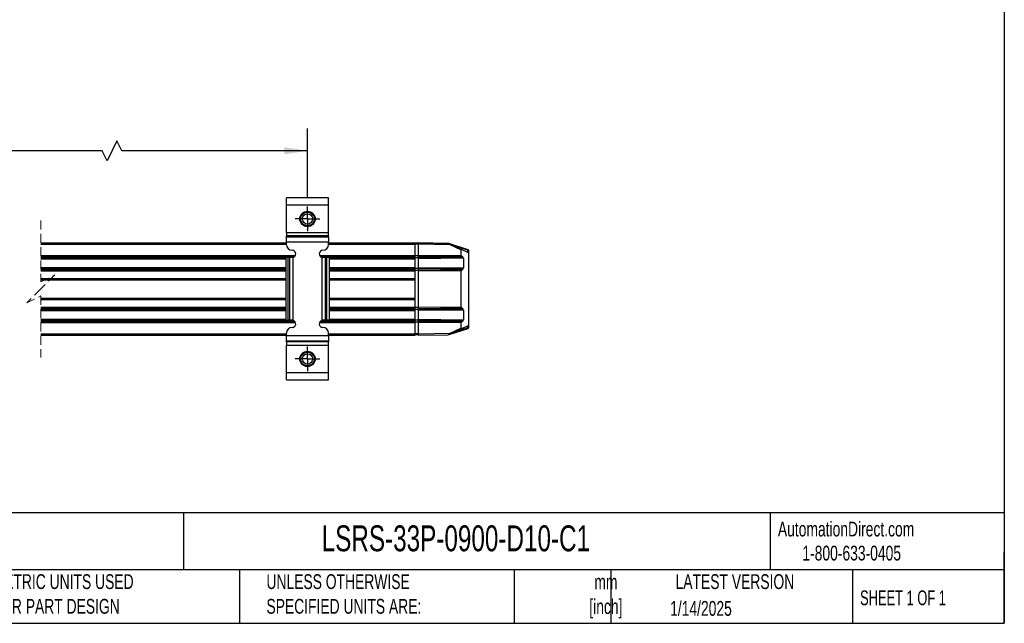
# Model space of a CAD drawing. Header units: millimetres. Extents: x 16 to 683, y 16 to 524.
# Tile 3 of 11: x 331 to 683, y 16 to 231. Entities that reach past the tile are written whole.
import ezdxf

# ---------------------------------------------------------------- set-up
doc = ezdxf.new("R2010")
doc.units = ezdxf.units.MM
doc.header["$LTSCALE"] = 2.5
doc.linetypes.add('CENTERX2', pattern=[20.32, 12.7, -2.54, 2.54, -2.54])
doc.linetypes.add('HIDDEN', pattern=[1.905, 1.27, -0.635])
doc.layers.add('CENTER', color=40, linetype='CENTERX2')
doc.layers.add('DIMENSIONS', color=140, linetype='Continuous', lineweight=25)
doc.layers.add('TEXT', color=140, linetype='Continuous', lineweight=25)
doc.styles.add('SLDTEXTSTYLE0', font='TXT', dxfattribs={"width": 0.7})
doc.styles.add('SLDTEXTSTYLE1', font='TXT', dxfattribs={"width": 0.65})
doc.dimstyles.new('SLDDIMSTYLE3', dxfattribs={"dimtxt": 5.39502, "dimasz": 8.255, "dimexe": 0, "dimexo": 0.0625, "dimgap": 1.348755, "dimtad": 0, "dimtih": 1, "dimtoh": 1, "dimrnd": 1e-09, "dimzin": 4, "dimdsep": 46, "dimtxsty": 'SLDTEXTSTYLE0', "dimsah": 1, "dimcen": 0.09, "dimadec": 0, "dimazin": 1, "dimtfac": 1, "dimtofl": 0, "dimtmove": 0, "dimatfit": 3, "dimfxl": 0, "dimfrac": 2, "dimtolj": 1, "dimtzin": 12, "dimarcsym": 0})

# ---------------------------------------------------------------- blocks, each defined once
blk = doc.blocks.new('_D_10')
at = {"layer": 'DIMENSIONS'}
for p, q in [((166.88, 167.89), (166.88, 192.57)), ((433.68, 167.88), (433.68, 192.57)), ((365.61, 188.16), (362.09, 181.11)), ((367.38, 184.64), (365.61, 188.16)), ((166.88, 184.64), (276.44, 184.64)), ((283.76, 184.64), (281.94, 184.64)), ((281.94, 184.64), (281.94, 176.06)), ((304.28, 184.64), (306.09, 184.64)), ((306.09, 184.64), (306.09, 176.06)), ((360.32, 184.64), (311.59, 184.64)), ((362.09, 181.11), (360.32, 184.64)), ((433.68, 184.64), (367.38, 184.64)), ((281.94, 176.06), (283.76, 176.06)), ((306.09, 176.06), (304.28, 176.06))]:
    blk.add_line(p, q, dxfattribs=at)
for points in [[(166.88, 184.64), (175.14, 183.37), (175.14, 185.91)], [(433.68, 184.64), (425.43, 185.91), (425.43, 183.37)]]:
    blk.add_solid(points, dxfattribs=at)
at = {"layer": 'DIMENSIONS', "char_height": 5.292, "attachment_point": 1, "style": 'SLDTEXTSTYLE0'}
for s, insert in [('943.0', (283.76, 192.66)), ('37.13', (283.76, 182.88))]:
    blk.add_mtext(s, dxfattribs=dict(at, insert=insert))
blk = doc.blocks.new('SW_CENTERMARKSYMBOL_2')
at = {"layer": 'CENTER', "color": 0}
for p, q in [((0, 2.54), (0, 4.39)), ((-2.54, 0), (-4.39, 0)), ((0, 0), (-2.54, 0)), ((0, 0), (0, 2.54)), ((0, 0), (0, -2.54)), ((0, 0), (2.54, 0)), ((2.54, 0), (4.39, 0)), ((0, -2.54), (0, -4.39))]:
    blk.add_line(p, q, dxfattribs=at)
blk = doc.blocks.new('SW_CENTERMARKSYMBOL_3')
at = {"layer": 'CENTER', "color": 0}
for p, q in [((0, 2.54), (0, 4.39)), ((-2.54, 0), (-4.39, 0)), ((0, 0), (-2.54, 0)), ((0, 0), (0, 2.54)), ((0, 0), (0, -2.54)), ((0, 0), (2.54, 0)), ((2.54, 0), (4.39, 0)), ((0, -2.54), (0, -4.39))]:
    blk.add_line(p, q, dxfattribs=at)

msp = doc.modelspace()

# ---------------------------------------------------------------- linework, layer by layer
for p, q in [((441.184, 167.813), (426.184, 167.813)), ((426.184, 165.313), (426.184, 167.813)), ((441.184, 165.313), (441.184, 167.813)), ((426.184, 165.313), (441.184, 165.313)), ((426.184, 155.465), (426.184, 165.313)), ((441.184, 155.465), (441.184, 165.313)), ((426.184, 155.465), (441.184, 155.465)), ((426.184, 155.465), (426.184, 154.216)), ((441.184, 154.216), (441.184, 155.465)), ((338.363, 151.778), (426.184, 151.778)), ((338.363, 151.278), (426.184, 151.278)), ((441.184, 154.216), (426.184, 154.216)), ((426.184, 153.96), (426.184, 154.216)), ((426.184, 153.96), (441.184, 153.96)), ((426.184, 152.086), (426.184, 153.96)), ((426.184, 152.086), (441.184, 152.086)), ((426.184, 151.113), (426.184, 152.086)), ((441.184, 153.96), (441.184, 154.216)), ((441.184, 153.96), (441.184, 152.086)), ((441.184, 151.113), (441.184, 152.086)), ((441.184, 151.778), (472.184, 151.778)), ((441.184, 151.278), (472.184, 151.278)), ((472.184, 151.278), (472.184, 151.778)), ((473.184, 151.628), (472.184, 151.628)), ((473.184, 151.593), (472.184, 151.593)), ((472.184, 147.285), (472.184, 151.278)), ((473.184, 151.783), (479.184, 151.679)), ((473.184, 151.778), (473.184, 151.278)), ((483.998, 151.59), (473.184, 151.778)), ((484.667, 151.078), (473.184, 151.278)), ((473.184, 151.278), (473.184, 147.278)), ((479.184, 151.679), (483.934, 151.596)), ((483.95, 151.59), (483.934, 151.596)), ((491.045, 149.323), (484.228, 151.502)), ((484.748, 151.259), (488.652, 149.438)), ((473.184, 151.244), (472.184, 151.244)), ((488.45, 149.314), (484.667, 151.078)), ((490.989, 149.133), (485.647, 150.84)), ((488.45, 149.314), (488.45, 147.412)), ((490.68, 148.493), (488.652, 149.438)), ((490.716, 148.472), (490.987, 148.468)), ((491.184, 149.133), (490.989, 149.133)), ((490.989, 148.468), (490.989, 149.133)), ((491.184, 149.133), (491.184, 148.276)), ((491.184, 148.276), (491.184, 148.276)), ((491.184, 148.268), (491.184, 122.283)), ((338.363, 147.285), (429.372, 147.285)), ((338.363, 146.885), (429.094, 146.885)), ((338.363, 146.508), (425.97, 146.508)), ((338.363, 146.108), (425.97, 146.108)), ((426.763, 146.513), (425.97, 146.513)), ((425.97, 146.513), (425.97, 124.113)), ((426.763, 124.113), (426.763, 146.513)), ((427.364, 146.513), (426.763, 146.513)), ((427.364, 124.113), (427.364, 146.513)), ((428.184, 146.513), (427.364, 146.513)), ((428.553, 146.567), (428.184, 146.513)), ((428.553, 124.06), (428.553, 146.567)), ((437.996, 147.285), (472.184, 147.285)), ((438.274, 146.885), (472.184, 146.885)), ((438.814, 146.567), (438.814, 124.06)), ((438.814, 146.567), (439.184, 146.513)), ((440.003, 146.513), (439.184, 146.513)), ((440.003, 146.513), (440.003, 124.113)), ((440.605, 146.513), (440.003, 146.513)), ((440.605, 124.113), (440.605, 146.513)), ((441.397, 146.513), (440.605, 146.513)), ((441.397, 146.513), (441.397, 124.113)), ((441.397, 146.508), (472.184, 146.508)), ((441.397, 146.108), (472.184, 146.108)), ((472.184, 146.885), (472.184, 147.285)), ((473.184, 147.121), (472.184, 147.121)), ((472.184, 146.508), (472.184, 146.885)), ((472.184, 146.108), (472.184, 146.508)), ((473.184, 146.446), (472.184, 146.446)), ((472.184, 142.958), (472.184, 146.108)), ((473.184, 147.278), (488.45, 147.412)), ((473.184, 147.278), (473.184, 146.878)), ((473.184, 146.878), (488.654, 147.013)), ((473.184, 146.878), (473.184, 146.503)), ((473.184, 146.503), (489.163, 146.643)), ((473.184, 146.503), (473.184, 146.103)), ((489.366, 146.245), (473.184, 146.103)), ((473.184, 146.103), (473.184, 142.953)), ((489.163, 146.643), (488.654, 147.013)), ((489.366, 146.245), (489.366, 142.812)), ((338.363, 142.958), (425.97, 142.958)), ((338.363, 142.558), (425.97, 142.558)), ((338.363, 142.181), (425.97, 142.181)), ((338.363, 141.781), (425.97, 141.781)), ((441.397, 142.958), (472.184, 142.958)), ((441.397, 142.558), (472.184, 142.558)), ((441.397, 142.181), (472.184, 142.181)), ((441.397, 141.781), (472.184, 141.781)), ((472.184, 142.558), (472.184, 142.958)), ((473.184, 142.611), (472.184, 142.611)), ((472.184, 142.181), (472.184, 142.558)), ((472.184, 141.781), (472.184, 142.181)), ((473.184, 141.936), (472.184, 141.936)), ((472.184, 139.03), (472.184, 141.781)), ((473.184, 142.953), (489.366, 142.812)), ((473.184, 142.953), (473.184, 142.553)), ((489.163, 142.414), (473.184, 142.553)), ((473.184, 142.553), (473.184, 142.178)), ((488.654, 142.043), (473.184, 142.178)), ((473.184, 142.178), (473.184, 141.778)), ((488.45, 141.645), (473.184, 141.778)), ((473.184, 141.778), (473.184, 128.773)), ((488.45, 141.645), (488.45, 128.906)), ((488.654, 142.043), (489.163, 142.414)), ((338.363, 139.03), (425.97, 139.03)), ((338.363, 138.53), (425.97, 138.53)), ((441.397, 139.03), (472.184, 139.03)), ((441.397, 138.53), (472.184, 138.53)), ((472.184, 138.673), (472.184, 139.03)), ((472.184, 131.887), (472.184, 138.673)), ((338.363, 132.03), (425.97, 132.03)), ((338.363, 131.53), (425.97, 131.53)), ((441.397, 132.03), (472.184, 132.03)), ((441.397, 131.53), (472.184, 131.53)), ((472.184, 131.53), (472.184, 131.887)), ((472.184, 128.78), (472.184, 131.53)), ((338.363, 128.78), (425.97, 128.78)), ((338.363, 128.38), (425.97, 128.38)), ((338.363, 128.002), (425.97, 128.002)), ((338.363, 127.602), (425.97, 127.602)), ((441.397, 128.78), (472.184, 128.78)), ((441.397, 128.38), (472.184, 128.38)), ((441.397, 128.002), (472.184, 128.002)), ((441.397, 127.602), (472.184, 127.602)), ((472.184, 128.38), (472.184, 128.78)), ((473.184, 128.615), (472.184, 128.615)), ((472.184, 128.002), (472.184, 128.38)), ((472.184, 127.602), (472.184, 128.002)), ((473.184, 127.94), (472.184, 127.94)), ((472.184, 124.452), (472.184, 127.602)), ((473.184, 128.773), (488.45, 128.906)), ((473.184, 128.773), (473.184, 128.373)), ((473.184, 128.373), (488.654, 128.508)), ((473.184, 128.373), (473.184, 127.998)), ((473.184, 127.998), (489.163, 128.137)), ((473.184, 127.998), (473.184, 127.598)), ((489.366, 127.739), (473.184, 127.598)), ((473.184, 127.598), (473.184, 124.448)), ((489.163, 128.137), (488.654, 128.508)), ((489.366, 127.739), (489.366, 124.306)), ((338.363, 124.452), (425.97, 124.452)), ((338.363, 124.052), (428.368, 124.052)), ((338.363, 123.675), (429.157, 123.675)), ((338.363, 123.275), (429.399, 123.275)), ((425.97, 124.113), (426.763, 124.113)), ((427.364, 124.113), (426.763, 124.113)), ((428.184, 124.113), (427.364, 124.113)), ((428.553, 124.06), (428.184, 124.113)), ((437.968, 123.275), (472.184, 123.275)), ((438.21, 123.675), (472.184, 123.675)), ((439.184, 124.113), (438.814, 124.06)), ((438.999, 124.052), (472.184, 124.052)), ((440.003, 124.113), (439.184, 124.113)), ((440.605, 124.113), (440.003, 124.113)), ((441.397, 124.113), (440.605, 124.113)), ((441.397, 124.452), (472.184, 124.452)), ((472.184, 124.052), (472.184, 124.452)), ((473.184, 124.105), (472.184, 124.105)), ((472.184, 123.675), (472.184, 124.052)), ((472.184, 123.275), (472.184, 123.675)), ((473.184, 123.43), (472.184, 123.43)), ((472.184, 119.282), (472.184, 123.275)), ((473.184, 124.448), (489.366, 124.306)), ((473.184, 124.448), (473.184, 124.048)), ((489.163, 123.908), (473.184, 124.048)), ((473.184, 124.048), (473.184, 123.673)), ((488.654, 123.538), (473.184, 123.673)), ((473.184, 123.673), (473.184, 123.273)), ((473.184, 123.273), (473.184, 119.273)), ((488.45, 123.139), (473.184, 123.273)), ((488.45, 123.139), (488.45, 121.237)), ((488.654, 123.538), (489.163, 123.908)), ((484.293, 119.08), (491.044, 121.228)), ((484.667, 119.473), (488.45, 121.237)), ((488.652, 121.113), (484.748, 119.292)), ((490.989, 121.418), (485.698, 119.735)), ((488.652, 121.113), (490.68, 122.058)), ((490.716, 122.079), (490.987, 122.083)), ((490.989, 121.418), (490.989, 122.083)), ((490.989, 121.418), (491.184, 121.418)), ((491.184, 122.276), (491.184, 121.418)), ((491.184, 122.276), (491.184, 122.276)), ((338.363, 119.282), (426.184, 119.282)), ((338.363, 118.782), (426.184, 118.782)), ((426.184, 118.541), (426.184, 119.513)), ((441.184, 118.541), (426.184, 118.541)), ((426.184, 116.667), (426.184, 118.541)), ((441.184, 116.667), (426.184, 116.667)), ((426.184, 116.411), (426.184, 116.667)), ((441.184, 116.411), (426.184, 116.411)), ((426.184, 116.411), (426.184, 115.162)), ((441.184, 118.541), (441.184, 119.513)), ((441.184, 119.282), (472.184, 119.282)), ((441.184, 118.782), (472.184, 118.782)), ((441.184, 118.541), (441.184, 116.667)), ((441.184, 116.667), (441.184, 116.411)), ((441.184, 115.162), (441.184, 116.411)), ((473.184, 119.307), (472.184, 119.307)), ((472.184, 118.782), (472.184, 119.282)), ((473.184, 118.958), (472.184, 118.958)), ((473.184, 118.923), (472.184, 118.923)), ((473.184, 119.273), (484.667, 119.473)), ((473.184, 119.273), (473.184, 118.773)), ((473.184, 118.773), (483.998, 118.961)), ((426.184, 115.162), (441.184, 115.162)), ((426.184, 105.313), (426.184, 115.162)), ((441.184, 105.313), (441.184, 115.162)), ((441.184, 105.313), (426.184, 105.313)), ((426.184, 102.813), (426.184, 105.313)), ((426.184, 102.813), (441.184, 102.813)), ((441.184, 102.813), (441.184, 105.313))]:
    msp.add_line(p, q)
at = {"color": 7, "linetype": 'HIDDEN', "lineweight": 18}
for p, q in [((338.363, 159.716), (338.363, 137.78)), ((338.363, 137.78), (343.363, 140.28)), ((343.363, 140.28), (338.363, 135.28)), ((338.363, 135.28), (333.363, 130.28)), ((333.363, 130.28), (338.363, 132.78)), ((338.363, 132.78), (338.363, 110.844))]:
    msp.add_line(p, q, dxfattribs=at)
at = {"flags": 128}
msp.add_lwpolyline([(483.934, 151.596), (483.934, 151.592), (483.934, 151.591)], dxfattribs=at)
for centre, radius in [((433.684, 160.313), 2.75), ((433.684, 160.313), 2.45), ((433.684, 160.313), 1.85), ((433.684, 110.313), 2.75), ((433.684, 110.313), 2.45), ((433.684, 110.313), 1.85)]:
    msp.add_circle(centre, radius)
for centre, radius, start, end in [((428.184, 151.113), 2, 180.00041, 269.9997), ((428.184, 147.813), 1.3, 286.50945, 90.00017), ((439.184, 147.813), 1.3, 89.99983, 253.49055), ((439.184, 151.113), 2, 270.0003, 359.99959), ((488.581, 149.328), 0.132, 57.14415, 186.24945), ((490.572, 148.261), 0.256, 55.59524, 64.96599), ((490.984, 148.268), 0.2, 0.00179, 89.00016), ((489.11, 149.785), 1.989, 340.86797, 346.58635), ((490.984, 149.133), 0.2, 0.01545, 72.26095), ((488.943, 147.412), 0.492, 180.07055, 234.08364), ((488.874, 146.244), 0.492, 0.05581, 54.09849), ((488.943, 141.644), 0.493, 125.93002, 179.91568), ((488.874, 142.813), 0.492, 305.91512, 359.93058), ((488.943, 128.906), 0.492, 180.07066, 234.08364), ((488.874, 127.738), 0.492, 0.05576, 54.09849), ((428.184, 122.813), 1.3, 269.99983, 73.49055), ((439.184, 122.813), 1.3, 106.50945, 270.00017), ((488.943, 123.139), 0.493, 125.93002, 179.91568), ((488.874, 124.307), 0.492, 305.91518, 359.93051), ((428.184, 119.513), 2, 90.0003, 179.99959), ((439.184, 119.513), 2, 0.00041, 89.9997), ((488.581, 121.223), 0.132, 173.75062, 302.85617), ((490.571, 122.29), 0.256, 295.0377, 304.4033), ((490.984, 122.283), 0.2, 270.99931, 359.99848), ((489.095, 120.765), 2.003, 13.36123, 19.04011), ((490.984, 121.418), 0.2, 287.65719, 359.99455), ((483.995, 119.162), 0.2, 271.01912, 294.97242)]:
    msp.add_arc(centre, radius, start, end)
for points, knots in [([(484.132, 151.489), (484.106, 151.509), (484.069, 151.537), (484.026, 151.57), (484.008, 151.584), (484, 151.589), (483.998, 151.59)], [0, 0, 0, 0, 0.593007, 0.835224, 0.9691792, 1, 1, 1, 1]), ([(484.079, 151.571), (484.066, 151.576), (484.04, 151.587), (484.012, 151.589), (483.998, 151.59)], [0, 0, 0, 0, 0.5003363, 1, 1, 1, 1]), ([(484.079, 151.571), (484.08, 151.57), (484.084, 151.569), (484.1, 151.561), (484.135, 151.545), (484.197, 151.516), (484.404, 151.42), (484.59, 151.333), (484.748, 151.259)], [0, 0, 0, 0, 0.0042016, 0.0174012, 0.0706526, 0.1626144, 0.2928445, 1, 1, 1, 1]), ([(484.667, 151.078), (484.588, 151.139), (484.448, 151.247), (484.27, 151.383), (484.171, 151.459), (484.132, 151.489)], [0, 0, 0, 0, 0.4443389, 0.7847292, 1, 1, 1, 1]), ([(484.748, 151.259), (484.746, 151.255), (484.739, 151.236), (484.722, 151.199), (484.697, 151.143), (484.677, 151.101), (484.667, 151.078)], [0, 0, 0, 0, 0.0761375, 0.2925888, 0.6168299, 1, 1, 1, 1]), ([(484.11, 119.045), (484.089, 119.03), (484.057, 119.005), (484.02, 118.976), (484.003, 118.964), (483.998, 118.961)], [0, 0, 0, 0, 0.55438793, 0.88719551, 1, 1, 1, 1]), ([(484.748, 119.292), (484.592, 119.219), (484.407, 119.133), (484.2, 119.036), (484.137, 119.007), (484.1, 118.99), (484.084, 118.982), (484.08, 118.981), (484.079, 118.98)], [0, 0, 0, 0, 0.7000173, 0.8309712, 0.9289063, 0.9822448, 0.9956166, 1, 1, 1, 1]), ([(484.667, 119.473), (484.582, 119.408), (484.425, 119.287), (484.239, 119.145), (484.138, 119.067), (484.11, 119.045)], [0, 0, 0, 0, 0.4576336, 0.8461039, 1, 1, 1, 1]), ([(484.748, 119.292), (484.746, 119.296), (484.739, 119.315), (484.722, 119.352), (484.697, 119.408), (484.677, 119.45), (484.667, 119.473)], [0, 0, 0, 0, 0.0761375, 0.2925888, 0.6168213, 1, 1, 1, 1])]:
    msp.add_open_spline(points, degree=3, knots=knots)
at = {"layer": 'TEXT'}
for p, q in [((682.625, 523.875), (682.625, 15.875)), ((682.625, 55.315), (15.875, 55.315)), ((389.397, 55.315), (389.397, 34.925)), ((598.938, 55.315), (598.938, 34.925)), ((682.625, 15.875), (682.625, 41.275)), ((682.625, 34.925), (15.875, 34.925)), ((409.45, 34.925), (409.45, 15.875)), ((507.561, 34.925), (507.561, 15.875)), ((542.03, 34.925), (542.03, 15.875)), ((628.372, 34.925), (628.372, 15.875)), ((15.875, 15.875), (682.625, 15.875))]:
    msp.add_line(p, q, dxfattribs=at)

# ---------------------------------------------------------------- block references
at = {"layer": 'CENTER'}
for name, p in [('SW_CENTERMARKSYMBOL_3', (433.684, 160.313)), ('SW_CENTERMARKSYMBOL_2', (433.684, 110.313))]:
    msp.add_blockref(name, p, dxfattribs=at)

# ---------------------------------------------------------------- texts
at = {"color": 179, "linetype": 'Continuous', "lineweight": 18, "char_height": 5.29167, "attachment_point": 1, "style": 'SLDTEXTSTYLE0'}
for s, insert in [('AutomationDirect.com', (601.737, 52.191)), ('1-800-633-0405', (610.479, 43.593))]:
    msp.add_mtext(s, dxfattribs=dict(at, insert=insert))
at = {"layer": 'TEXT'}
for s, insert, char_height, attachment_point, style in [('PROSENSE POTENTIOMETER LINEAR POSITION SENSOR, RODLESS SLIDE, 900MM STROKE, 33 X 33 X 1058MM ^JBODY, CHANNEL MOUNT, 18MM DIN 43650 FORM A.', (19.914, 51.504), 4.630208, 1, 'SLDTEXTSTYLE0'), ('LSRS-33P-0900-D10-C1', (438.754, 50.857), 9.26042, 1, 'SLDTEXTSTYLE0'), ('METRIC UNITS USED ^JFOR PART DESIGN', (321.196, 33.41), 5.29167, 1, 'SLDTEXTSTYLE0'), ('UNLESS OTHERWISE ^JSPECIFIED UNITS ARE:', (419.02, 33.41), 5.29167, 1, 'SLDTEXTSTYLE0'), ('mm^J[inch]', (540.291, 33.323), 5.2917, 2, 'SLDTEXTSTYLE0'), ('LATEST VERSION', (586.38, 33.41), 5.29167, 2, 'SLDTEXTSTYLE0'), ('SHEET 1 OF 1', (631.103, 27.629), 5.29167, 1, 'SLDTEXTSTYLE1'), ('1/14/2025', (574.254, 23.842), 5.2917, 2, 'SLDTEXTSTYLE0')]:
    msp.add_mtext(s, dxfattribs=dict(at, insert=insert, char_height=char_height, attachment_point=attachment_point, style=style))

# ---------------------------------------------------------------- dimensions: what is measured, and where the dimension line sits
at = {"layer": 'DIMENSIONS'}
dim = msp.add_linear_dim(base=(433.684, 184.636), p1=(166.882, 164.713), p2=(433.684, 164.703), text='943.0', dimstyle='SLDDIMSTYLE3', dxfattribs=at)
dim.commit()
dim.dimension.update_dxf_attribs({"geometry": '_D_10', "text_midpoint": (294.015, 184.636), "dimtype": 160})

doc.saveas('drawing.dxf')
